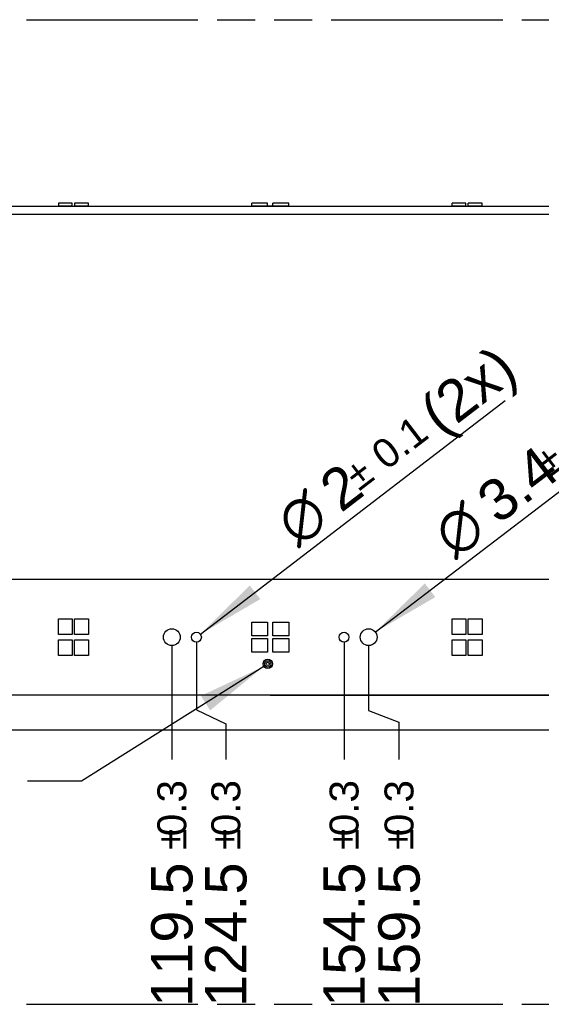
# Model space of a CAD drawing. Header units: millimetres. Extents: x 0 to 210, y 0 to 297.
# Tile 7 of 34: x 81 to 107, y 133 to 183. Entities that reach past the tile are written whole.
import ezdxf
from ezdxf.enums import TextEntityAlignment as Align

# ---------------------------------------------------------------- set-up
doc = ezdxf.new("R2010")
doc.units = ezdxf.units.MM
doc.header["$LTSCALE"] = 19.36
doc.linetypes.add('PHANTOM', pattern=[0.8, 0.45, -0.05, 0.1, -0.05, 0.1, -0.05])
doc.layers.get('0').update_dxf_attribs({"linetype": 'CONTINUOUS'})
for name, color, linetype in [('DEFAULT_3', 7, 'PHANTOM'), ('Z_DIM_2D', 7, 'CONTINUOUS'), ('Z_NOTICE', 7, 'CONTINUOUS')]:
    doc.layers.add(name, color=color, linetype=linetype)
doc.styles.get("Standard").update_dxf_attribs({"font": 'txt', "width": 0.7})
doc.styles.add('TEXTSTYLE_3', font='helveticaneueltw1g-ltcn.otf')
doc.styles.add('TEXTSTYLE_4', font='gdt', dxfattribs={"width": 0.7})
doc.dimstyles.new('DIMSTYLE_3', dxfattribs={"dimtxt": 2.1, "dimasz": 3.5, "dimexe": 1.5, "dimexo": 0, "dimgap": 0.525, "dimtad": 0, "dimtih": 1, "dimtoh": 1, "dimlfac": 4, "dimdsep": 46, "dimtxsty": 'TEXTSTYLE_3', "dimblk": '_FILLED', "dimblk1": '_FILLED', "dimblk2": '_FILLED', "dimcen": 0.09, "dimclrt": 5, "dimazin": 2, "dimtol": 1, "dimtp": 0.3, "dimtm": 0.3, "dimtfac": 1, "dimtofl": 0, "dimtmove": 0, "dimatfit": 3, "dimldrblk": '_FILLED', "dimfxl": 0, "dimtolj": 1, "dimarcsym": 0})
doc.dimstyles.new('DIMSTYLE_5', dxfattribs={"dimtxt": 2.1, "dimasz": 3.5, "dimexe": 1.5, "dimexo": 0, "dimgap": 0.525, "dimtad": 0, "dimtih": 1, "dimtoh": 1, "dimlfac": 4, "dimdsep": 46, "dimtxsty": 'TEXTSTYLE_3', "dimblk": '_FILLED', "dimblk1": '_FILLED', "dimblk2": '_FILLED', "dimcen": 0.09, "dimclrt": 5, "dimazin": 2, "dimtol": 1, "dimtp": 0.4, "dimtm": 0.4, "dimtfac": 1, "dimtofl": 0, "dimtmove": 0, "dimatfit": 3, "dimldrblk": '_FILLED', "dimfxl": 0, "dimtolj": 1, "dimarcsym": 0})
doc.dimstyles.new('DIMSTYLE_6', dxfattribs={"dimtxt": 2.1, "dimasz": 3.5, "dimexe": 1.5, "dimexo": 0, "dimgap": 0.525, "dimtad": 1, "dimlfac": 4, "dimdsep": 46, "dimtxsty": 'TEXTSTYLE_3', "dimblk": '_FILLED', "dimblk1": '_FILLED', "dimblk2": '_FILLED', "dimcen": 0.09, "dimclrt": 5, "dimazin": 2, "dimtol": 1, "dimtp": 0.4, "dimtm": 0.4, "dimtfac": 1, "dimtofl": 0, "dimtmove": 0, "dimatfit": 3, "dimldrblk": '_FILLED', "dimfxl": 0, "dimtolj": 1, "dimarcsym": 0})
doc.dimstyles.new('DIMSTYLE_8', dxfattribs={"dimtxt": 2.1, "dimasz": 3.5, "dimexe": 1.5, "dimexo": 0, "dimtad": 1, "dimdec": 3, "dimlfac": 4, "dimdsep": 46, "dimtxsty": 'TEXTSTYLE_3', "dimblk": '_FILLED', "dimblk1": '_FILLED', "dimblk2": '_FILLED', "dimcen": 0.09, "dimclrt": 5, "dimazin": 2, "dimtol": 1, "dimtp": 0.1, "dimtm": 0.1, "dimtfac": 1, "dimtdec": 3, "dimtofl": 0, "dimtmove": 0, "dimatfit": 1, "dimldrblk": '_FILLED', "dimfxl": 0, "dimtolj": 1, "dimarcsym": 0})
doc.dimstyles.get("Standard").update_dxf_attribs({"dimtxt": 3.5, "dimasz": 3.5, "dimexe": 1.5, "dimexo": 0, "dimtad": 1, "dimdsep": 46, "dimtxsty": 'Standard', "dimblk": '_FILLED', "dimblk1": '_FILLED', "dimblk2": '_FILLED', "dimcen": 0.09, "dimclrt": 5, "dimazin": 2, "dimtol": 1, "dimtp": 0.05, "dimtm": 0.05, "dimtfac": 1, "dimtofl": 0, "dimtmove": 0, "dimatfit": 3, "dimldrblk": '_FILLED', "dimfxl": 0, "dimtolj": 1, "dimarcsym": 0})

# ---------------------------------------------------------------- blocks, each defined once
blk = doc.blocks.new('*D7')
at = {"layer": 'Z_DIM_2D', "color": 2, "linetype": 'Continuous', "transparency": 16777216}
blk.add_line((88.489, 150.898), (88.489, 145.118), dxfattribs=at)
at = {"layer": 'Z_DIM_2D', "color": 5, "linetype": 'Continuous', "transparency": 16777216}
for s, height, style, p in [('0.3', 1.47, 'TEXTSTYLE_3', (89.224, 144.068)), ('`', 1.47, 'TEXTSTYLE_4', (89.224, 141.599)), ('119.5', 2.1, 'TEXTSTYLE_3', (89.539, 139.884))]:
    blk.add_text(s, height=height, rotation=90, dxfattribs=dict(at, style=style)).set_placement(p, align=Align.RIGHT)
blk = doc.blocks.new('_FILLED')
at = {"color": 0, "linetype": 'ByBlock'}
blk.add_solid([(0, 0), (-1, 0.125), (-1, -0.125)], dxfattribs=at)
blk = doc.blocks.new('_NONE')
blk = doc.blocks.new('*D8')
at = {"layer": 'Z_DIM_2D', "color": 2, "linetype": 'Continuous', "transparency": 16777216}
for p, q in [((89.739, 151.073), (89.739, 147.642)), ((89.739, 147.642), (91.232, 146.917)), ((91.232, 146.917), (91.232, 145.118))]:
    blk.add_line(p, q, dxfattribs=at)
at = {"layer": 'Z_DIM_2D', "color": 5, "linetype": 'Continuous', "transparency": 16777216}
for s, height, style, p in [('0.3', 1.47, 'TEXTSTYLE_3', (91.967, 144.068)), ('`', 1.47, 'TEXTSTYLE_4', (91.967, 141.599)), ('124.5', 2.1, 'TEXTSTYLE_3', (92.282, 139.884))]:
    blk.add_text(s, height=height, rotation=90, dxfattribs=dict(at, style=style)).set_placement(p, align=Align.RIGHT)
blk = doc.blocks.new('*D9')
at = {"layer": 'Z_DIM_2D', "color": 2, "linetype": 'Continuous', "transparency": 16777216}
blk.add_line((97.239, 151.073), (97.239, 145.118), dxfattribs=at)
at = {"layer": 'Z_DIM_2D', "color": 5, "linetype": 'Continuous', "transparency": 16777216}
for s, height, style, p in [('0.3', 1.47, 'TEXTSTYLE_3', (97.974, 144.068)), ('`', 1.47, 'TEXTSTYLE_4', (97.974, 141.599)), ('154.5', 2.1, 'TEXTSTYLE_3', (98.289, 139.884))]:
    blk.add_text(s, height=height, rotation=90, dxfattribs=dict(at, style=style)).set_placement(p, align=Align.RIGHT)
blk = doc.blocks.new('*D10')
at = {"layer": 'Z_DIM_2D', "color": 2, "linetype": 'Continuous', "transparency": 16777216}
for p, q in [((98.489, 150.898), (98.489, 147.596)), ((98.489, 147.596), (100.031, 147.014)), ((100.031, 147.014), (100.031, 145.118))]:
    blk.add_line(p, q, dxfattribs=at)
at = {"layer": 'Z_DIM_2D', "color": 5, "linetype": 'Continuous', "transparency": 16777216}
for s, height, style, p in [('0.3', 1.47, 'TEXTSTYLE_3', (100.766, 144.068)), ('`', 1.47, 'TEXTSTYLE_4', (100.766, 141.599)), ('159.5', 2.1, 'TEXTSTYLE_3', (101.081, 139.884))]:
    blk.add_text(s, height=height, rotation=90, dxfattribs=dict(at, style=style)).set_placement(p, align=Align.RIGHT)
blk = doc.blocks.new('*D11')
at = {"layer": 'Z_DIM_2D', "color": 2, "linetype": 'Continuous', "transparency": 16777216}
blk.add_line((118.489, 150.898), (118.489, 145.118), dxfattribs=at)
at = {"layer": 'Z_DIM_2D', "color": 5, "linetype": 'Continuous', "transparency": 16777216}
for s, height, style, p in [('0.3', 1.47, 'TEXTSTYLE_3', (119.224, 144.068)), ('`', 1.47, 'TEXTSTYLE_4', (119.224, 141.599)), ('239.5', 2.1, 'TEXTSTYLE_3', (119.539, 139.884))]:
    blk.add_text(s, height=height, rotation=90, dxfattribs=dict(at, style=style)).set_placement(p, align=Align.RIGHT)
blk = doc.blocks.new('*D12')
at = {"layer": 'Z_DIM_2D', "color": 2, "linetype": 'Continuous', "transparency": 16777216}
for p, q in [((119.739, 151.073), (119.739, 147.38)), ((119.739, 147.38), (121.279, 146.828)), ((121.279, 146.828), (121.279, 145.118))]:
    blk.add_line(p, q, dxfattribs=at)
at = {"layer": 'Z_DIM_2D', "color": 5, "linetype": 'Continuous', "transparency": 16777216}
for s, height, style, p in [('0.3', 1.47, 'TEXTSTYLE_3', (122.014, 144.068)), ('`', 1.47, 'TEXTSTYLE_4', (122.014, 141.599)), ('244.5', 2.1, 'TEXTSTYLE_3', (122.329, 139.884))]:
    blk.add_text(s, height=height, rotation=90, dxfattribs=dict(at, style=style)).set_placement(p, align=Align.RIGHT)
blk = doc.blocks.new('*D13')
at = {"layer": 'Z_DIM_2D', "color": 2, "linetype": 'Continuous', "transparency": 16777216}
blk.add_line((128.364, 151.323), (128.364, 145.118), dxfattribs=at)
at = {"layer": 'Z_DIM_2D', "color": 5, "linetype": 'Continuous', "transparency": 16777216}
for s, height, style, p in [('0.4', 1.47, 'TEXTSTYLE_3', (129.099, 144.068)), ('`', 1.47, 'TEXTSTYLE_4', (129.099, 141.599)), ('279', 2.1, 'TEXTSTYLE_3', (129.414, 139.884))]:
    blk.add_text(s, height=height, rotation=90, dxfattribs=dict(at, style=style)).set_placement(p, align=Align.RIGHT)
blk = doc.blocks.new('*D14')
at = {"layer": 'Z_DIM_2D', "color": 2, "linetype": 'Continuous', "transparency": 16777216}
for p, q in [((138.425, 151.323), (138.425, 164.961)), ((93.489, 154.273), (139.925, 154.273)), ((138.425, 154.273), (138.425, 151.323)), ((138.425, 148.373), (138.425, 151.323)), ((93.489, 148.373), (139.925, 148.373))]:
    blk.add_line(p, q, dxfattribs=at)
at = {"layer": 'Z_DIM_2D', "color": 5, "linetype": 'Continuous', "transparency": 16777216}
for s, height, style, p in [('0.4', 1.47, 'TEXTSTYLE_3', (137.585, 162.493)), ('`', 1.47, 'TEXTSTYLE_4', (137.585, 160.778)), ('23.6', 2.1, 'TEXTSTYLE_3', (137.9, 155.841))]:
    blk.add_text(s, height=height, rotation=90, dxfattribs=dict(at, style=style)).set_placement(p)
blk = doc.blocks.new('*D16')
at = {"layer": 'Z_DIM_2D', "color": 2, "linetype": 'Continuous', "transparency": 16777216}
blk.add_line((98.827, 151.581), (115.096, 164.01), dxfattribs=at)
at = {"layer": 'Z_DIM_2D', "color": 2, "linetype": 'Continuous', "transparency": 16777216, "xscale": 3.5, "yscale": 3.5, "zscale": 3.5, "rotation": 217.3792375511}
blk.add_blockref('_FILLED', (98.827, 151.581), dxfattribs=at)
at = {"layer": 'Z_DIM_2D', "color": 5, "linetype": 'Continuous', "transparency": 16777216}
for s, height, style, p in [(' (2x)', 2.1, 'TEXTSTYLE_3', (111.197, 161.692)), ('0.1', 1.47, 'TEXTSTYLE_3', (109.045, 160.444)), ('`', 1.47, 'TEXTSTYLE_4', (107.682, 159.403)), ('3.4', 2.1, 'TEXTSTYLE_3', (105.071, 157.012)), ('n', 2.1, 'TEXTSTYLE_4', (102.846, 155.312))]:
    blk.add_text(s, height=height, rotation=37.3792, dxfattribs=dict(at, style=style)).set_placement(p)
blk = doc.blocks.new('*D17')
at = {"layer": 'Z_DIM_2D', "color": 2, "linetype": 'Continuous', "transparency": 16777216}
blk.add_line((89.938, 151.475), (105.419, 163.334), dxfattribs=at)
at = {"layer": 'Z_DIM_2D', "color": 2, "linetype": 'Continuous', "transparency": 16777216, "xscale": 3.5, "yscale": 3.5, "zscale": 3.5, "rotation": 217.4523071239}
blk.add_blockref('_FILLED', (89.938, 151.475), dxfattribs=at)
at = {"layer": 'Z_DIM_2D', "color": 5, "linetype": 'Continuous', "transparency": 16777216}
for s, height, style, p in [(' (2x)', 2.1, 'TEXTSTYLE_3', (101.523, 161.011)), ('0.1', 1.47, 'TEXTSTYLE_3', (99.372, 159.76)), ('`', 1.47, 'TEXTSTYLE_4', (98.011, 158.717)), ('2', 2.1, 'TEXTSTYLE_3', (97.083, 157.609)), ('n', 2.1, 'TEXTSTYLE_4', (94.86, 155.906))]:
    blk.add_text(s, height=height, rotation=37.4523, dxfattribs=dict(at, style=style)).set_placement(p)

msp = doc.modelspace()

# ---------------------------------------------------------------- linework, layer by layer
at = {"color": 7, "linetype": 'Continuous'}
for p, q in [((58.61444, 173.21795), (128.36444, 173.21795)), ((82.72694, 173.36045), (82.72694, 173.23045)), ((83.42694, 173.36045), (82.72694, 173.36045)), ((82.72694, 173.23045), (83.42694, 173.23045)), ((83.42694, 173.23045), (83.42694, 173.36045)), ((83.55194, 173.36045), (83.55194, 173.23045)), ((84.25194, 173.36045), (83.55194, 173.36045)), ((83.55194, 173.23045), (84.25194, 173.23045)), ((84.25194, 173.23045), (84.25194, 173.36045)), ((92.55194, 173.23045), (92.55194, 173.36045)), ((93.35194, 173.36045), (92.55194, 173.36045)), ((92.55194, 173.23045), (93.35194, 173.23045)), ((93.12694, 173.21795), (93.12694, 173.22295)), ((93.12694, 173.22295), (93.60194, 173.22295)), ((93.35194, 173.23045), (93.35194, 173.36045)), ((93.60194, 173.22295), (93.60194, 173.21795)), ((93.62694, 173.23045), (93.62694, 173.36045)), ((94.42694, 173.36045), (93.62694, 173.36045)), ((93.62694, 173.23045), (94.42694, 173.23045)), ((94.42694, 173.23045), (94.42694, 173.36045)), ((103.42694, 173.36045), (102.72694, 173.36045)), ((102.72694, 173.23045), (102.72694, 173.36045)), ((102.72694, 173.23045), (103.42694, 173.23045)), ((103.42694, 173.23045), (103.42694, 173.36045)), ((104.25194, 173.36045), (103.55194, 173.36045)), ((103.55194, 173.23045), (103.55194, 173.36045)), ((103.55194, 173.23045), (104.25194, 173.23045)), ((104.25194, 173.23045), (104.25194, 173.36045)), ((58.61444, 172.80545), (128.36444, 172.80545)), ((59.36444, 154.27278), (127.61444, 154.27278)), ((82.72694, 151.46028), (82.72694, 152.26028)), ((82.72694, 152.26028), (83.42694, 152.26028)), ((83.42694, 152.26028), (83.42694, 151.46028)), ((83.55194, 151.46028), (83.55194, 152.26028)), ((83.55194, 152.26028), (84.25194, 152.26028)), ((84.25194, 152.26028), (84.25194, 151.46028)), ((92.55194, 151.38528), (92.55194, 152.08528)), ((92.55194, 152.08528), (93.35194, 152.08528)), ((93.35194, 152.08528), (93.35194, 151.38528)), ((93.62694, 151.38528), (93.62694, 152.08528)), ((93.62694, 152.08528), (94.42694, 152.08528)), ((94.42694, 152.08528), (94.42694, 151.38528)), ((102.72694, 152.26028), (103.42694, 152.26028)), ((102.72694, 151.46028), (102.72694, 152.26028)), ((103.42694, 152.26028), (103.42694, 151.46028)), ((103.55194, 152.26028), (104.25194, 152.26028)), ((103.55194, 151.46028), (103.55194, 152.26028)), ((104.25194, 152.26028), (104.25194, 151.46028)), ((83.42694, 151.46028), (82.72694, 151.46028)), ((82.72694, 150.38528), (82.72694, 151.18528)), ((82.72694, 151.18528), (83.42694, 151.18528)), ((83.42694, 151.18528), (83.42694, 150.38528)), ((84.25194, 151.46028), (83.55194, 151.46028)), ((83.55194, 150.38528), (83.55194, 151.18528)), ((83.55194, 151.18528), (84.25194, 151.18528)), ((84.25194, 151.18528), (84.25194, 150.38528)), ((93.35194, 151.38528), (92.55194, 151.38528)), ((92.55194, 150.56028), (92.55194, 151.26028)), ((92.55194, 151.26028), (93.35194, 151.26028)), ((93.35194, 151.26028), (93.35194, 150.56028)), ((94.42694, 151.38528), (93.62694, 151.38528)), ((93.62694, 150.56028), (93.62694, 151.26028)), ((93.62694, 151.26028), (94.42694, 151.26028)), ((94.42694, 151.26028), (94.42694, 150.56028)), ((103.42694, 151.46028), (102.72694, 151.46028)), ((102.72694, 151.18528), (103.42694, 151.18528)), ((102.72694, 150.38528), (102.72694, 151.18528)), ((103.42694, 151.18528), (103.42694, 150.38528)), ((104.25194, 151.46028), (103.55194, 151.46028)), ((103.55194, 151.18528), (104.25194, 151.18528)), ((103.55194, 150.38528), (103.55194, 151.18528)), ((104.25194, 151.18528), (104.25194, 150.38528)), ((93.35194, 150.56028), (92.55194, 150.56028)), ((94.42694, 150.56028), (93.62694, 150.56028)), ((83.42694, 150.38528), (82.72694, 150.38528)), ((84.25194, 150.38528), (83.55194, 150.38528)), ((103.42694, 150.38528), (102.72694, 150.38528)), ((104.25194, 150.38528), (103.55194, 150.38528)), ((127.61444, 148.37278), (59.36444, 148.37278))]:
    msp.add_line(p, q, dxfattribs=at)
for centre, radius in [((88.48944, 151.32278), 0.425), ((89.73944, 151.32278), 0.25), ((97.23944, 151.32278), 0.25), ((98.48944, 151.32278), 0.425), ((93.36444, 149.96528), 0.2375), ((93.36444, 149.96528), 0.1625), ((93.36444, 149.96528), 0.0875)]:
    msp.add_circle(centre, radius, dxfattribs=at)
at = {"layer": 'DEFAULT_3', "color": 91, "linetype": 'PHANTOM', "true_color": 0x80ff80}
for p, q in [((50.12864, 182.68), (150.12864, 182.68)), ((50.12864, 132.68), (150.12864, 132.68))]:
    msp.add_line(p, q, dxfattribs=at)
at = {"layer": 'Z_DIM_2D', "color": 2, "linetype": 'Continuous'}
msp.add_line((58.61444, 146.61765), (128.36444, 146.61765), dxfattribs=at)

# ---------------------------------------------------------------- dimensions: what is measured, and where the dimension line sits
for p1, p2, picture, middle in [((98.82716, 151.5808), (98.15172, 151.06477), '*D16', (108.17438, 160.70396)), ((89.93791, 151.47481), (89.54098, 151.17076), '*D17', (99.34137, 160.66189))]:
    dim = msp.add_diameter_dim_2p(p1=p1, p2=p2, text='%%c<> (2x)', dimstyle='DIMSTYLE_8', override={"dimpost": '<>'}, dxfattribs=at)
    dim.commit()
    dim.dimension.update_dxf_attribs({"geometry": picture, "text_midpoint": middle, "dimtype": 163})
dim = msp.add_linear_dim(base=(138.42518, 148.37278), p1=(93.48944, 154.27278), p2=(93.48944, 148.37278), angle=270, dimstyle='DIMSTYLE_6', override={"dimblk1": 'NONE', "dimblk2": 'NONE', "dimsah": 1}, dxfattribs=at)
dim.commit()
dim.dimension.update_dxf_attribs({"geometry": '*D14', "text_midpoint": (138.42518, 160.40135), "dimtype": 160})
for feature_location, offset, origin, dimstyle, picture, middle in [((128.36444, 151.32278), (0, -6.20514), (58.61444, 151.32278), 'DIMSTYLE_5', '*D13', (128.36444, 139.86033)), ((89.73944, 151.07278), (1.49269, -5.95514), (58.61444, 151.07278), 'DIMSTYLE_3', '*D8', (91.23213, 138.8025)), ((97.23944, 151.07278), (0, -5.95514), (58.61444, 151.07278), 'DIMSTYLE_3', '*D9', (97.23944, 138.8025)), ((119.73945, 151.07278), (1.53971, -5.95513), (58.61444, 151.07278), 'DIMSTYLE_3', '*D12', (121.27916, 138.8025)), ((88.48944, 150.89778), (0, -5.78014), (58.61444, 150.89778), 'DIMSTYLE_3', '*D7', (88.48944, 138.8025)), ((98.48944, 150.89778), (1.54137, -5.78014), (58.61444, 150.89778), 'DIMSTYLE_3', '*D10', (100.03081, 138.8025)), ((118.48944, 150.89778), (0, -5.78014), (58.61444, 150.89778), 'DIMSTYLE_3', '*D11', (118.48944, 138.8025))]:
    dim = msp.add_ordinate_dim(feature_location=feature_location, offset=offset, dtype=1, origin=origin, dimstyle=dimstyle, override={"dimblk1": 'NONE', "dimsah": 1}, dxfattribs=at)
    dim.commit()
    dim.dimension.update_dxf_attribs({"geometry": picture, "text_midpoint": middle})

# ---------------------------------------------------------------- leaders
at = {"layer": 'Z_NOTICE', "color": 2, "linetype": 'Continuous'}
msp.add_leader([(93.16346, 149.83874), (83.89526, 144.00334), (81.15606, 144.00334)], dimstyle='Standard', override={"dimtad": 0}, dxfattribs=at)

doc.saveas('drawing.dxf')
